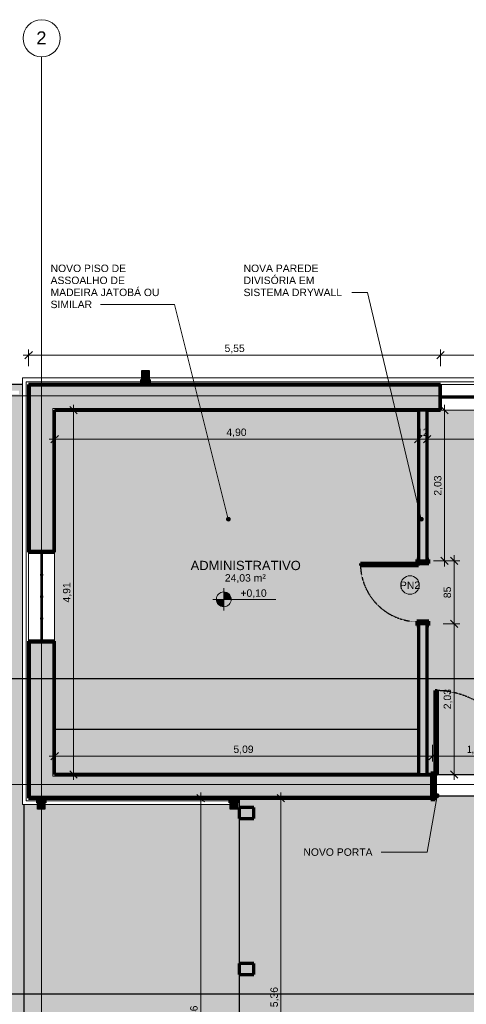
# Model space of a CAD drawing. Header units: millimetres. Extents: x -34108 to 9838, y -21919 to 4394.
# Tile 16 of 36: x -22102 to -16085, y -8870 to 4394. Entities that reach past the tile are written whole.
import ezdxf

# ---------------------------------------------------------------- set-up
doc = ezdxf.new("R2010")
doc.units = ezdxf.units.MM
doc.linetypes.add('_Tracejado pequeno', pattern=[2.25, 1.5, -0.75])
doc.linetypes.add('_Traço - ponto', pattern=[16, 12, -2, 0, -2])
for name, color, linetype, lineweight in [('A-ANNO-DIMS', 211, 'Continuous', 9), ('A-ANNO-DIMS-50', 211, 'Continuous', 9), ('A-AREA-IDEN', 2, 'Continuous', 9), ('A-DOOR', 31, 'Continuous', 18), ('A-DOOR-FRAM', 31, 'Continuous', 25), ('A-DOOR-HDLN', 31, '_Tracejado pequeno', 18), ('A-DOOR-IDEN', 31, 'Continuous', 9), ('A-FLOR', 192, 'Continuous', 18), ('A-FLOR-PATT', 8, 'Continuous', 25), ('A-GENM', 13, 'Continuous', 18), ('A-GLAZ', 151, 'Continuous', 18), ('A-WALL', 113, 'Continuous', 18), ('A-WALL-PATT', 111, 'Continuous', 70), ('G-ANNO-DIMS', 111, 'Continuous', 9), ('G-ANNO-SYMB', 111, 'Continuous', 9), ('G-ANNO-TEXT', 231, 'Continuous', 9), ('I-WALL', 2, 'Continuous', 25), ('S-COLS', 52, 'Continuous', 25), ('S-GRID', 1, 'Continuous', 9), ('S-GRID-IDEN', 1, 'Continuous', 9)]:
    doc.layers.add(name, color=color, linetype=linetype, lineweight=lineweight)
doc.styles.add('Arial_1', font='arial.ttf', dxfattribs={"height": 175})
doc.styles.add('Arial_2', font='arial.ttf', dxfattribs={"height": 125})
doc.styles.add('Arial_4', font='arial.ttf', dxfattribs={"height": 100})
doc.dimstyles.new('Diagonal_-_2_0mm_Arial', dxfattribs={"dimscale": 304.8, "dimtxt": 102.02594, "dimasz": 0.328084, "dimexe": 0.246063, "dimexo": 0.0625, "dimgap": 0.024606, "dimtad": 1, "dimlfac": 0.001, "dimrnd": 0.01, "dimzin": 0, "dimdsep": 46, "dimtxsty": 'Arial_4', "dimblk1": 'OBLIQUE', "dimblk2": 'OBLIQUE', "dimsah": 1, "dimcen": 0.09, "dimdle": 0.246063, "dimadec": 0, "dimazin": 0, "dimtfac": 1, "dimtdec": 4, "dimtix": 1, "dimtmove": 0, "dimatfit": 3, "dimfxl": 0.492126, "dimfxlon": 1, "dimtvp": 1, "dimtolj": 1, "dimtzin": 0, "dimarcsym": 2})
doc.dimstyles.new('Diagonal_-_2_0mm_Arial_1', dxfattribs={"dimscale": 304.8, "dimtxt": 102.02594, "dimasz": 0.328084, "dimexe": 0.246063, "dimexo": 0.0625, "dimgap": 0.024606, "dimtad": 1, "dimdec": 0, "dimlfac": 0.1, "dimdsep": 46, "dimtxsty": 'Arial_4', "dimblk1": 'OBLIQUE', "dimblk2": 'OBLIQUE', "dimsah": 1, "dimcen": 0.09, "dimdle": 0.246063, "dimadec": 0, "dimazin": 0, "dimtfac": 1, "dimtdec": 4, "dimtix": 1, "dimtmove": 0, "dimatfit": 3, "dimfxl": 0.492126, "dimfxlon": 1, "dimtvp": 1, "dimtolj": 1, "dimtzin": 0, "dimarcsym": 2})

# ---------------------------------------------------------------- blocks, each defined once
blk = doc.blocks.new('Janelas_J2 e J4 - J4 - 1_2 x 1_81-4330366-PLANTA TÉRREO - MANTER _ CONSTRUIR')
at = {"layer": 'A-GLAZ'}
h = blk.add_hatch(dxfattribs=at)
h.set_pattern_fill('FP_14', color=256, style=0, pattern_type=2)
h.set_pattern_definition([(315, (2778.492, -21806.115), (17.67767, 17.67767), [])])
h.paths.add_polyline_path([(-600, 10), (-600, -10), (-580, -10), (-580, 10), (-600, 10)], flags=0)
h.paths.add_polyline_path([(-305, -10), (-285, -10), (-285, 10), (-305, 10), (-305, -4)], flags=0)
h.paths.add_polyline_path([(-10, -4), (-10, -10), (10, -10), (10, -4), (-4, -4)], flags=0)
h.paths.add_polyline_path([(-10, 10), (-10, 4), (10, 4), (10, 10)], flags=0)
h.paths.add_polyline_path([(285, -10), (305, -10), (305, 10), (285, 10), (285, -4)], flags=0)
h.paths.add_polyline_path([(580, 0), (580, -10), (600, -10), (600, 10), (580, 10)], flags=0)
at = {"layer": 'A-GLAZ', "lineweight": 25}
for p, q in [((-600, 10), (-580, 10)), ((-580, 10), (-580, -10)), ((-580, -4), (-580, 4)), ((-580, 4), (-285, 4)), ((-305, -10), (-305, 10)), ((-305, 10), (-285, 10)), ((-285, 10), (-285, 4)), ((-10, 4), (-10, 10)), ((-10, 10), (10, 10)), ((10, 10), (10, 4)), ((285, 4), (285, 10)), ((285, 10), (305, 10)), ((285, 4), (580, 4)), ((305, 10), (305, -10)), ((580, -10), (580, 10)), ((580, 10), (600, 10)), ((580, 4), (580, -4)), ((-580, -10), (-600, -10)), ((-285, -4), (-580, -4)), ((-285, -10), (-305, -10)), ((-285, -4), (-285, -10)), ((-10, -10), (-10, -4)), ((10, -10), (-10, -10)), ((10, -4), (10, -10)), ((580, -4), (285, -4)), ((285, -10), (285, -4)), ((305, -10), (285, -10)), ((600, -10), (580, -10))]:
    blk.add_line(p, q, dxfattribs=at)
at = {"layer": 'A-GLAZ'}
for p, q in [((-305, 10), (-580, 10)), ((-10, 10), (-285, 10)), ((-285, 4), (285, 4)), ((-285, -4), (-285, 4)), ((285, 10), (10, 10)), ((285, 4), (285, -4)), ((580, 10), (305, 10)), ((-580, -10), (-305, -10)), ((285, -4), (-285, -4)), ((-285, -10), (-10, -10)), ((10, -10), (285, -10)), ((305, -10), (580, -10))]:
    blk.add_line(p, q, dxfattribs=at)
blk = doc.blocks.new('Janelas_J2 e J4 - J4 - 1_2 x 1_81-V4-PLANTA TÉRREO - MANTER _ CONSTRUIR')
at = {"layer": 'A-GLAZ'}
h = blk.add_hatch(dxfattribs=at)
h.set_pattern_fill('FP_15', color=256, style=0, pattern_type=2)
h.set_pattern_definition([(45, (15831.115, 93.492), (-17.67767, 17.67767), [])])
h.paths.add_polyline_path([(600, -10), (600, 10), (580, 10), (580, -10)], flags=0)
h.paths.add_polyline_path([(285, -10), (305, -10), (305, 10), (285, 10), (285, -4)], flags=0)
h.paths.add_polyline_path([(10, -10), (10, -4), (-10, -4), (-10, -10)], flags=0)
h.paths.add_polyline_path([(-285, -10), (-285, 10), (-305, 10), (-305, -10)], flags=0)
h.paths.add_polyline_path([(-600, -10), (-580, -10), (-580, 10), (-600, 10), (-600, 0)], flags=0)
h.paths.add_polyline_path([(10, 4), (10, 10), (-10, 10), (-10, 4), (4, 4)], flags=0)
at = {"layer": 'A-GLAZ', "lineweight": 25}
for p, q in [((-600, 10), (-580, 10)), ((-580, 10), (-580, -10)), ((-580, -4), (-580, 4)), ((-580, 4), (-285, 4)), ((-305, -10), (-305, 10)), ((-305, 10), (-285, 10)), ((-285, 10), (-285, 4)), ((-10, 4), (-10, 10)), ((-10, 10), (10, 10)), ((10, 10), (10, 4)), ((285, 4), (285, 10)), ((285, 10), (305, 10)), ((285, 4), (580, 4)), ((305, 10), (305, -10)), ((580, -10), (580, 10)), ((580, 10), (600, 10)), ((580, 4), (580, -4)), ((-580, -10), (-600, -10)), ((-285, -4), (-580, -4)), ((-285, -10), (-305, -10)), ((-285, -4), (-285, -10)), ((-10, -10), (-10, -4)), ((10, -10), (-10, -10)), ((10, -4), (10, -10)), ((580, -4), (285, -4)), ((285, -10), (285, -4)), ((305, -10), (285, -10)), ((600, -10), (580, -10))]:
    blk.add_line(p, q, dxfattribs=at)
at = {"layer": 'A-GLAZ'}
for p, q in [((-305, 10), (-580, 10)), ((-10, 10), (-285, 10)), ((-285, 4), (285, 4)), ((-285, -4), (-285, 4)), ((285, 10), (10, 10)), ((285, 4), (285, -4)), ((580, 10), (305, 10)), ((-580, -10), (-305, -10)), ((285, -4), (-285, -4)), ((-285, -10), (-10, -10)), ((10, -10), (285, -10)), ((305, -10), (580, -10))]:
    blk.add_line(p, q, dxfattribs=at)
blk = doc.blocks.new('PORTA - PN1 - 1_20 x 2_10 m-4023018-PLANTA TÉRREO - MANTER _ CONSTRUIR')
at = {"layer": 'A-DOOR-FRAM'}
h = blk.add_hatch(color=173, dxfattribs=at)
h.paths.add_polyline_path([(-570, 180), (-590, 180), (-590, 160), (-535, 160), (-535, 180), (-550, 180)], flags=0)
h.paths.add_polyline_path([(650, 180), (595, 180), (595, 160), (650, 160)], flags=0)
h = blk.add_hatch(color=173, dxfattribs=at)
h.paths.add_polyline_path([(-570, 160), (-570, -160), (-535, -160), (-535, 160)], flags=0)
h.paths.add_polyline_path([(595, 160), (595, -160), (630, -160), (630, 160)], flags=0)
h = blk.add_hatch(color=173, dxfattribs=at)
h.paths.add_polyline_path([(-572, -160), (-590, -160), (-590, -180), (-535, -180), (-535, -160), (-570, -160)], flags=0)
h.paths.add_polyline_path([(630, -160), (595, -160), (595, -180), (650, -180), (650, -160), (633, -160)], flags=0)
at = {"layer": 'A-DOOR', "color": 7, "lineweight": 70}
for p, q in [((565, -160), (595, -160)), ((565, -1290), (565, -160)), ((595, -180), (595, -1290)), ((595, -1290), (565, -1290))]:
    blk.add_line(p, q, dxfattribs=at)
at = {"layer": 'A-DOOR-FRAM', "color": 7, "lineweight": 70}
for p, q in [((-590, 160), (-590, 180)), ((-590, 180), (-535, 180)), ((-570, 160), (-535, 160)), ((-535, 160), (-570, 160)), ((-535, 180), (-535, 160)), ((-535, 160), (-535, -160)), ((595, 160), (595, 180)), ((595, 180), (650, 180)), ((595, -160), (595, 160)), ((595, 160), (630, 160)), ((630, 160), (595, 160)), ((650, 180), (650, 160)), ((-590, -180), (-590, -160)), ((-535, -180), (-590, -180)), ((-535, -160), (-570, -160)), ((-570, -160), (-535, -160)), ((-535, -160), (-535, -180)), ((630, -160), (595, -160)), ((595, -160), (630, -160)), ((595, -180), (595, -160)), ((650, -180), (595, -180)), ((650, -160), (650, -180))]:
    blk.add_line(p, q, dxfattribs=at)
at = {"layer": 'A-DOOR-HDLN', "color": 5, "lineweight": 25}
blk.add_arc((590, -160), 1130, 180, 270.1404, dxfattribs=at)
blk = doc.blocks.new('PORTA - PN2 - 1_00 x 2_10 m-4019980-PLANTA TÉRREO - MANTER _ CONSTRUIR')
at = {"layer": 'A-DOOR-FRAM'}
h = blk.add_hatch(color=173, dxfattribs=at)
h.paths.add_polyline_path([(-415, 60), (-360, 60), (-360, 80), (-415, 80)], flags=0)
h.paths.add_polyline_path([(420, 60), (475, 60), (475, 80), (420, 80)], flags=0)
h = blk.add_hatch(color=173, dxfattribs=at)
h.paths.add_polyline_path([(-395, -60), (-360, -60), (-360, 60), (-395, 60)], flags=0)
h.paths.add_polyline_path([(420, 60), (420, -60), (455, -60), (455, 60)], flags=0)
h = blk.add_hatch(color=173, dxfattribs=at)
h.paths.add_polyline_path([(-415, -80), (-360, -80), (-360, -60), (-415, -60)], flags=0)
h.paths.add_polyline_path([(420, -80), (475, -80), (475, -60), (420, -60)], flags=0)
at = {"layer": 'A-DOOR', "color": 7, "lineweight": 70}
for p, q in [((420, 840), (390, 840)), ((390, 840), (390, 60)), ((420, 80), (420, 840)), ((390, 60), (420, 60))]:
    blk.add_line(p, q, dxfattribs=at)
at = {"layer": 'A-DOOR-FRAM', "color": 7, "lineweight": 70}
for p, q in [((-360, 80), (-415, 80)), ((-415, 80), (-415, 60)), ((-360, 60), (-395, 60)), ((-395, 60), (-360, 60)), ((-360, 60), (-360, 80)), ((-360, -60), (-360, 60)), ((475, 80), (420, 80)), ((420, 80), (420, 60)), ((455, 60), (420, 60)), ((420, 60), (420, -60)), ((420, 60), (455, 60)), ((475, 60), (475, 80)), ((-415, -60), (-415, -80)), ((-415, -80), (-360, -80)), ((-395, -60), (-360, -60)), ((-360, -60), (-395, -60)), ((-360, -80), (-360, -60)), ((420, -60), (455, -60)), ((455, -60), (420, -60)), ((420, -60), (420, -80)), ((420, -80), (475, -80)), ((475, -80), (475, -60))]:
    blk.add_line(p, q, dxfattribs=at)
at = {"layer": 'A-DOOR-HDLN', "color": 5, "lineweight": 25}
blk.add_arc((415, 60), 780, 89.7967, 180, dxfattribs=at)
blk = doc.blocks.new('bancada de fórmica branca - bancada de fórmica branca-4060357-PLANTA TÉRREO - MANTER _ CONSTRUIR')
at = {"layer": 'A-GENM', "lineweight": 25}
blk.add_hatch(color=254, dxfattribs=at).paths.add_polyline_path([(4090, -248), (4090, 352), (-810, 352), (-810, -248), (2358, -248)], flags=0)
at = {"layer": 'A-GENM', "color": 5, "lineweight": 25}
for p, q in [((4090, 352), (-810, 352)), ((-810, -248), (4090, -248))]:
    blk.add_line(p, q, dxfattribs=at)
blk = doc.blocks.new('Generic Models 1 - Generic Models 24-4258923-PLANTA TÉRREO - MANTER _ CONSTRUIR')
at = {"layer": 'A-GENM', "lineweight": 25}
for points in [[(-20357, -368), (-20357, -333), (-20457, -333), (-20457, -368)], [(-20455, -453), (-20357, -453), (-20357, -368), (-20457, -368), (-20457, -453)], [(-20455, -516), (-20359, -516), (-20359, -455), (-20455, -455)], [(-21763, -6156), (-21763, -6095), (-21859, -6095), (-21859, -6156), (-21824, -6156)], [(-19168, -6156), (-19168, -6095), (-19264, -6095), (-19264, -6156), (-19203, -6156)], [(-21859, -6243), (-21761, -6243), (-21761, -6158), (-21861, -6158), (-21861, -6243)], [(-19264, -6243), (-19166, -6243), (-19166, -6158), (-19266, -6158), (-19266, -6243)]]:
    blk.add_hatch(color=254, dxfattribs=at).paths.add_polyline_path(points, flags=0)
h = blk.add_hatch(color=173, dxfattribs=at)
h.paths.add_polyline_path([(-20457, -518), (-20357, -518), (-20357, -453), (-20457, -453)], flags=0)
h.paths.add_polyline_path([(-20455, -516), (-20455, -455), (-20359, -455), (-20359, -516)], flags=0)
h = blk.add_hatch(color=173, dxfattribs=at)
h.paths.add_polyline_path([(-21761, -6158), (-21761, -6093), (-21861, -6093), (-21861, -6158)], flags=0)
h.paths.add_polyline_path([(-21859, -6156), (-21859, -6095), (-21763, -6095), (-21763, -6156)], flags=0)
h = blk.add_hatch(color=173, dxfattribs=at)
h.paths.add_polyline_path([(-19266, -6158), (-19166, -6158), (-19166, -6093), (-19266, -6093)], flags=0)
h.paths.add_polyline_path([(-19264, -6156), (-19264, -6095), (-19168, -6095), (-19168, -6156)], flags=0)
at = {"layer": 'A-GENM', "color": 5, "lineweight": 25}
for p, q in [((-20457, -333), (-20357, -333)), ((-20457, -368), (-20457, -333)), ((-20457, -453), (-20457, -368)), ((-20357, -368), (-20457, -368)), ((-20357, -333), (-20357, -368)), ((-20357, -368), (-20357, -453)), ((-21861, -6243), (-21861, -6158)), ((-21761, -6158), (-21761, -6243)), ((-19266, -6243), (-19266, -6158)), ((-19166, -6158), (-19166, -6243)), ((-21761, -6243), (-21861, -6243)), ((-19166, -6243), (-19266, -6243))]:
    blk.add_line(p, q, dxfattribs=at)
at = {"layer": 'A-GENM', "color": 7, "lineweight": 70}
for p, q in [((-20357, -453), (-20457, -453)), ((-20457, -453), (-20457, -518)), ((-20457, -518), (-20357, -518)), ((-20455, -516), (-20455, -455)), ((-20455, -455), (-20359, -455)), ((-20359, -516), (-20455, -516)), ((-20359, -455), (-20359, -516)), ((-20357, -518), (-20357, -453)), ((-21761, -6093), (-21861, -6093)), ((-21861, -6093), (-21861, -6158)), ((-21859, -6095), (-21763, -6095)), ((-21859, -6156), (-21859, -6095)), ((-21763, -6095), (-21763, -6156)), ((-21761, -6158), (-21761, -6093)), ((-19166, -6093), (-19266, -6093)), ((-19266, -6093), (-19266, -6158)), ((-19264, -6095), (-19168, -6095)), ((-19264, -6156), (-19264, -6095)), ((-19168, -6095), (-19168, -6156)), ((-19166, -6158), (-19166, -6093)), ((-21861, -6158), (-21761, -6158)), ((-21763, -6156), (-21859, -6156)), ((-19266, -6158), (-19166, -6158)), ((-19168, -6156), (-19264, -6156))]:
    blk.add_line(p, q, dxfattribs=at)
blk = doc.blocks.new('Embasamento - Embasamento-4325691-PLANTA TÉRREO - MANTER _ CONSTRUIR')
at = {"layer": 'A-GENM'}
for p, q in [((-22066, -433), (-22066, -6178)), ((-20457, -433), (-22066, -433)), ((-22016, -483), (-22016, -6128)), ((-20457, -483), (-22016, -483)), ((-13957, -433), (-20357, -433)), ((-13957, -483), (-20357, -483)), ((-22066, -6178), (-21861, -6178)), ((-22016, -6128), (-21861, -6128)), ((-21761, -6128), (-19266, -6128)), ((-21761, -6178), (-19266, -6178))]:
    blk.add_line(p, q, dxfattribs=at)
blk = doc.blocks.new('Grid - Head Grid-11506-PLANTA TÉRREO - MANTER _ CONSTRUIR')
at = {"layer": 'S-GRID-IDEN'}
blk.add_circle((0, 0), 5, dxfattribs=at)
blk = doc.blocks.new('DIMBLOCK16-PLANTA TÉRREO - MANTER _ CONSTRUIR')
at = {"layer": 'A-ANNO-DIMS-50'}
for p, q in [((-19813, -6093), (-19588, -6093)), ((-19663, -6093), (-19813, -6093)), ((-19663, -12028), (-19663, -6018)), ((-19813, -11953), (-19588, -11953)), ((-19663, -11953), (-19813, -11953))]:
    blk.add_line(p, q, dxfattribs=at)
at = {"layer": 'A-ANNO-DIMS-50', "lineweight": 18}
for p, q in [((-19663, -6093), (-19713, -6043)), ((-19663, -6093), (-19613, -6143)), ((-19663, -11953), (-19713, -11903)), ((-19663, -11953), (-19613, -12003))]:
    blk.add_line(p, q, dxfattribs=at)
at = {"layer": 'A-ANNO-DIMS-50', "color": 0, "insert": (-19805, -9159), "char_height": 100, "width": 325.65, "attachment_point": 1, "rotation": 90, "line_spacing_factor": 0.941778, "style": 'Arial_4'}
blk.add_mtext('5,86', dxfattribs=at)
blk = doc.blocks.new('_Oblique')
at = {"color": 0, "linetype": 'ByBlock', "lineweight": -2}
blk.add_line((-0.5, -0.5), (0.5, 0.5), dxfattribs=at)
blk = doc.blocks.new('DIMBLOCK32-PLANTA TÉRREO - MANTER _ CONSTRUIR')
at = {"layer": 'A-ANNO-DIMS-50'}
for p, q in [((-22056, -125), (-16431, -125)), ((-21981, -275), (-21981, -50)), ((-21981, -125), (-21981, -275)), ((-16431, -275), (-16431, -50)), ((-16431, -125), (-16431, -275))]:
    blk.add_line(p, q, dxfattribs=at)
at = {"layer": 'A-ANNO-DIMS-50', "lineweight": 18}
for p, q in [((-21981, -125), (-22031, -175)), ((-21981, -125), (-21931, -75)), ((-16431, -125), (-16481, -175)), ((-16431, -125), (-16381, -75))]:
    blk.add_line(p, q, dxfattribs=at)
at = {"layer": 'A-ANNO-DIMS-50', "color": 0, "insert": (-19342, 17), "char_height": 100, "width": 325.65, "attachment_point": 1, "line_spacing_factor": 0.941778, "style": 'Arial_4'}
blk.add_mtext('5,55', dxfattribs=at)
blk = doc.blocks.new('DIMBLOCK33-PLANTA TÉRREO - MANTER _ CONSTRUIR')
at = {"layer": 'A-ANNO-DIMS-50', "lineweight": 18}
for p, q in [((-16431, -125), (-16481, -175)), ((-16431, -125), (-16381, -75)), ((-15231, -125), (-15281, -175)), ((-15231, -125), (-15181, -75))]:
    blk.add_line(p, q, dxfattribs=at)
at = {"layer": 'A-ANNO-DIMS-50'}
for p, q in [((-16431, -275), (-16431, -50)), ((-16431, -125), (-15231, -125)), ((-16431, -125), (-16431, -275)), ((-15231, -275), (-15231, -50)), ((-15231, -125), (-15231, -275))]:
    blk.add_line(p, q, dxfattribs=at)
at = {"layer": 'A-ANNO-DIMS-50', "color": 0, "insert": (-15967, 17), "char_height": 100, "width": 325.65, "attachment_point": 1, "line_spacing_factor": 0.941778, "style": 'Arial_4'}
blk.add_mtext('1,20', dxfattribs=at)
blk = doc.blocks.new('DIMBLOCK75-PLANTA TÉRREO - MANTER _ CONSTRUIR')
at = {"layer": 'A-ANNO-DIMS-50'}
for p, q in [((-21631, -1106), (-21631, -1331)), ((-21631, -1256), (-21631, -1106)), ((-16731, -1106), (-16731, -1331)), ((-16731, -1256), (-16731, -1106)), ((-21706, -1256), (-16731, -1256))]:
    blk.add_line(p, q, dxfattribs=at)
at = {"layer": 'A-ANNO-DIMS-50', "lineweight": 18}
for p, q in [((-21631, -1256), (-21681, -1306)), ((-21631, -1256), (-21581, -1206)), ((-16731, -1256), (-16781, -1306)), ((-16731, -1256), (-16681, -1206))]:
    blk.add_line(p, q, dxfattribs=at)
at = {"layer": 'A-ANNO-DIMS-50', "color": 0, "insert": (-19317, -1114), "char_height": 100, "width": 325.65, "attachment_point": 1, "line_spacing_factor": 0.941778, "style": 'Arial_4'}
blk.add_mtext('4,90', dxfattribs=at)
blk = doc.blocks.new('DIMBLOCK76-PLANTA TÉRREO - MANTER _ CONSTRUIR')
at = {"layer": 'A-ANNO-DIMS-50'}
for p, q in [((-16731, -1106), (-16731, -1331)), ((-16731, -1256), (-16731, -1106)), ((-16611, -1106), (-16611, -1331)), ((-16611, -1256), (-16611, -1106)), ((-16731, -1256), (-16611, -1256))]:
    blk.add_line(p, q, dxfattribs=at)
at = {"layer": 'A-ANNO-DIMS-50', "lineweight": 18}
for p, q in [((-16731, -1256), (-16781, -1306)), ((-16731, -1256), (-16681, -1206)), ((-16611, -1256), (-16661, -1306)), ((-16611, -1256), (-16561, -1206))]:
    blk.add_line(p, q, dxfattribs=at)
at = {"layer": 'A-ANNO-DIMS-50', "color": 0, "insert": (-16749, -1114), "char_height": 100, "width": 186.09, "attachment_point": 1, "line_spacing_factor": 0.941778, "style": 'Arial_4'}
blk.add_mtext('12', dxfattribs=at)
blk = doc.blocks.new('DIMBLOCK77-PLANTA TÉRREO - MANTER _ CONSTRUIR')
at = {"layer": 'A-ANNO-DIMS-50'}
for p, q in [((-16611, -1106), (-16611, -1331)), ((-16611, -1256), (-16611, -1106)), ((-10351, -1106), (-10351, -1331)), ((-10351, -1256), (-10351, -1106)), ((-16611, -1256), (-10276, -1256))]:
    blk.add_line(p, q, dxfattribs=at)
at = {"layer": 'A-ANNO-DIMS-50', "lineweight": 18}
for p, q in [((-16611, -1256), (-16661, -1306)), ((-16611, -1256), (-16561, -1206)), ((-10351, -1256), (-10401, -1306)), ((-10351, -1256), (-10301, -1206))]:
    blk.add_line(p, q, dxfattribs=at)
at = {"layer": 'A-ANNO-DIMS-50', "color": 0, "insert": (-13617, -1114), "char_height": 100, "width": 325.65, "attachment_point": 1, "line_spacing_factor": 0.941778, "style": 'Arial_4'}
blk.add_mtext('6,26', dxfattribs=at)
blk = doc.blocks.new('DIMBLOCK78-PLANTA TÉRREO - MANTER _ CONSTRUIR')
at = {"layer": 'A-ANNO-DIMS-50'}
for p, q in [((-21377, -5848), (-21377, -793)), ((-21527, -868), (-21302, -868)), ((-21377, -868), (-21527, -868)), ((-21527, -5773), (-21302, -5773)), ((-21377, -5773), (-21527, -5773))]:
    blk.add_line(p, q, dxfattribs=at)
at = {"layer": 'A-ANNO-DIMS-50', "lineweight": 18}
for p, q in [((-21377, -868), (-21427, -818)), ((-21377, -868), (-21327, -918)), ((-21377, -5773), (-21427, -5723)), ((-21377, -5773), (-21327, -5823))]:
    blk.add_line(p, q, dxfattribs=at)
at = {"layer": 'A-ANNO-DIMS-50', "color": 0, "insert": (-21519, -3457), "char_height": 100, "width": 325.65, "attachment_point": 1, "rotation": 90, "line_spacing_factor": 0.941778, "style": 'Arial_4'}
blk.add_mtext('4,91', dxfattribs=at)
blk = doc.blocks.new('DIMBLOCK109-PLANTA TÉRREO - MANTER _ CONSTRUIR')
at = {"layer": 'A-ANNO-DIMS-50'}
for p, q in [((-18732, -6093), (-18507, -6093)), ((-18582, -6093), (-18732, -6093)), ((-18582, -11453), (-18582, -6018)), ((-18732, -11453), (-18507, -11453)), ((-18582, -11453), (-18732, -11453))]:
    blk.add_line(p, q, dxfattribs=at)
at = {"layer": 'A-ANNO-DIMS-50', "lineweight": 18}
for p, q in [((-18582, -6093), (-18632, -6043)), ((-18582, -6093), (-18532, -6143)), ((-18582, -11453), (-18632, -11403)), ((-18582, -11453), (-18532, -11503))]:
    blk.add_line(p, q, dxfattribs=at)
at = {"layer": 'A-ANNO-DIMS-50', "color": 0, "insert": (-18724, -8909), "char_height": 100, "width": 325.65, "attachment_point": 1, "rotation": 90, "line_spacing_factor": 0.941778, "style": 'Arial_4'}
blk.add_mtext('5,36', dxfattribs=at)
blk = doc.blocks.new('DIMBLOCK119-PLANTA TÉRREO - MANTER _ CONSTRUIR')
at = {"layer": 'A-ANNO-DIMS-50'}
for p, q in [((-16378, -2971), (-16378, -793)), ((-16528, -868), (-16303, -868)), ((-16378, -868), (-16528, -868)), ((-16528, -2896), (-16303, -2896)), ((-16378, -2896), (-16528, -2896))]:
    blk.add_line(p, q, dxfattribs=at)
at = {"layer": 'A-ANNO-DIMS-50', "lineweight": 18}
for p, q in [((-16378, -868), (-16428, -818)), ((-16378, -868), (-16328, -918)), ((-16378, -2896), (-16428, -2846)), ((-16378, -2896), (-16328, -2946))]:
    blk.add_line(p, q, dxfattribs=at)
at = {"layer": 'A-ANNO-DIMS-50', "color": 0, "insert": (-16520, -2018), "char_height": 100, "width": 325.65, "attachment_point": 1, "rotation": 90, "line_spacing_factor": 0.941778, "style": 'Arial_4'}
blk.add_mtext('2,03', dxfattribs=at)
blk = doc.blocks.new('DIMBLOCK120-PLANTA TÉRREO - MANTER _ CONSTRUIR')
at = {"layer": 'A-ANNO-DIMS-50', "lineweight": 18}
for p, q in [((-16248, -3746), (-16298, -3696)), ((-16248, -3746), (-16198, -3796)), ((-16248, -5773), (-16298, -5723)), ((-16248, -5773), (-16198, -5823))]:
    blk.add_line(p, q, dxfattribs=at)
at = {"layer": 'A-ANNO-DIMS-50'}
for p, q in [((-16398, -3746), (-16173, -3746)), ((-16248, -3746), (-16398, -3746)), ((-16248, -5848), (-16248, -3746)), ((-16398, -5773), (-16173, -5773)), ((-16248, -5773), (-16398, -5773))]:
    blk.add_line(p, q, dxfattribs=at)
at = {"layer": 'A-ANNO-DIMS-50', "color": 0, "insert": (-16390, -4895), "char_height": 100, "width": 325.65, "attachment_point": 1, "rotation": 90, "line_spacing_factor": 0.941778, "style": 'Arial_4'}
blk.add_mtext('2,03', dxfattribs=at)
blk = doc.blocks.new('DIMBLOCK121-PLANTA TÉRREO - MANTER _ CONSTRUIR')
at = {"layer": 'A-ANNO-DIMS-50'}
for p, q in [((-16398, -2896), (-16173, -2896)), ((-16248, -2896), (-16398, -2896)), ((-16248, -3746), (-16248, -2821)), ((-16398, -3746), (-16173, -3746)), ((-16248, -3746), (-16398, -3746))]:
    blk.add_line(p, q, dxfattribs=at)
at = {"layer": 'A-ANNO-DIMS-50', "lineweight": 18}
for p, q in [((-16248, -2896), (-16298, -2846)), ((-16248, -2896), (-16198, -2946)), ((-16248, -3746), (-16298, -3696)), ((-16248, -3746), (-16198, -3796))]:
    blk.add_line(p, q, dxfattribs=at)
at = {"layer": 'A-ANNO-DIMS-50', "color": 0, "insert": (-16390, -3399), "char_height": 100, "width": 186.09, "attachment_point": 1, "rotation": 90, "line_spacing_factor": 0.941778, "style": 'Arial_4'}
blk.add_mtext('85', dxfattribs=at)
blk = doc.blocks.new('DIMBLOCK122-PLANTA TÉRREO - MANTER _ CONSTRUIR')
at = {"layer": 'A-ANNO-DIMS-50'}
for p, q in [((-21631, -5376), (-21631, -5601)), ((-21631, -5526), (-21631, -5376)), ((-16541, -5376), (-16541, -5601)), ((-16541, -5526), (-16541, -5376)), ((-21706, -5526), (-16541, -5526))]:
    blk.add_line(p, q, dxfattribs=at)
at = {"layer": 'A-ANNO-DIMS-50', "lineweight": 18}
for p, q in [((-21631, -5526), (-21681, -5576)), ((-21631, -5526), (-21581, -5476)), ((-16541, -5526), (-16591, -5576)), ((-16541, -5526), (-16491, -5476))]:
    blk.add_line(p, q, dxfattribs=at)
at = {"layer": 'A-ANNO-DIMS-50', "color": 0, "insert": (-19222, -5384), "char_height": 100, "width": 325.65, "attachment_point": 1, "line_spacing_factor": 0.941778, "style": 'Arial_4'}
blk.add_mtext('5,09', dxfattribs=at)
blk = doc.blocks.new('DIMBLOCK123-PLANTA TÉRREO - MANTER _ CONSTRUIR')
at = {"layer": 'A-ANNO-DIMS-50'}
for p, q in [((-16541, -5376), (-16541, -5601)), ((-16541, -5526), (-16541, -5376)), ((-15341, -5376), (-15341, -5601)), ((-15341, -5526), (-15341, -5376)), ((-16541, -5526), (-15341, -5526))]:
    blk.add_line(p, q, dxfattribs=at)
at = {"layer": 'A-ANNO-DIMS-50', "lineweight": 18}
for p, q in [((-16541, -5526), (-16591, -5576)), ((-16541, -5526), (-16491, -5476)), ((-15341, -5526), (-15391, -5576)), ((-15341, -5526), (-15291, -5476))]:
    blk.add_line(p, q, dxfattribs=at)
at = {"layer": 'A-ANNO-DIMS-50', "color": 0, "insert": (-16077, -5384), "char_height": 100, "width": 325.65, "attachment_point": 1, "line_spacing_factor": 0.941778, "style": 'Arial_4'}
blk.add_mtext('1,20', dxfattribs=at)
blk = doc.blocks.new('Spot Elevations - Spot elevation - Planta-10655-PLANTA TÉRREO - MANTER _ CONSTRUIR')
at = {"layer": 'G-ANNO-DIMS'}
h = blk.add_hatch(color=256, dxfattribs=at)
edge = h.paths.add_edge_path(flags=0)
edge.add_line((0, 0), (-2, 0))
edge.add_arc((0, 0), 2, 90, 180, ccw=False)
edge.add_line((0, 2), (0, 0))
h = blk.add_hatch(color=256, dxfattribs=at)
edge = h.paths.add_edge_path(flags=0)
edge.add_line((0, 0), (2, 0))
edge.add_arc((0, 0), 2, 270, 360, ccw=False)
edge.add_line((0, -2), (0, 0))
for p, q in [((0, -3), (0, 3)), ((-3, 0), (14, 0))]:
    blk.add_line(p, q, dxfattribs=at)
blk.add_circle((0, 0), 2, dxfattribs=at)
blk = doc.blocks.new('TAG-Porta - Ref_ Porta-2416850-PLANTA TÉRREO - MANTER _ CONSTRUIR')
at = {"layer": 'A-DOOR-IDEN'}
blk.add_circle((0, 0), 2.5, dxfattribs=at)

msp = doc.modelspace()

# ---------------------------------------------------------------- hatches: boundary and pattern name
at = {"layer": 'A-FLOR-PATT'}
h = msp.add_hatch(color=254, dxfattribs=at)
h.paths.add_polyline_path([(-22041.115, -11868.492), (-22041.456, -6178.492), (-22066.115, -6178.492), (-22066.115, -518.492), (-24565.802, -518.492), (-24565.802, -603.492), (-22110.904, -603.492), (-22110.904, -653.492), (-24565.802, -653.492), (-24565.802, -2148.292), (-24368.202, -2148.292), (-24368.202, -2648.292), (-24565.802, -2648.292), (-24565.802, -4435.992), (-24368.202, -4435.992), (-24368.202, -4935.992), (-24565.802, -4935.992), (-24565.802, -6093.492), (-30065.802, -6093.492), (-30065.802, -11868.492), (-28977.327, -11868.492), (-28977.327, -11803.492), (-28877.327, -11803.492), (-28877.327, -11868.492), (-26977.327, -11868.492), (-26977.327, -11803.492), (-26877.327, -11803.492), (-26877.327, -11868.492), (-22377.327, -11868.492), (-22377.327, -11803.492), (-22277.327, -11803.492), (-22277.327, -11868.492), (-22075.558, -11868.492)], flags=0)
h.paths.add_polyline_path([(-29998.302, -11858.492), (-30030.802, -11858.492), (-30030.802, -6218.492), (-29980.802, -6218.492), (-29981.376, -11858.492), (-29995.196, -11858.492)], flags=0)
h.paths.add_polyline_path([(-25065.802, -8468.492), (-25065.802, -8318.492), (-24865.802, -8318.492), (-24865.802, -8468.492)], flags=0)
h.paths.add_polyline_path([(-29848.768, -8468.492), (-29965.221, -8468.492), (-29965.221, -8318.492), (-29765.221, -8318.492), (-29765.221, -8468.492)], flags=0)
h.paths.add_polyline_path([(-25065.802, -6368.492), (-25065.802, -6218.492), (-24865.802, -6218.492), (-24865.802, -6368.492)], flags=0)
h.paths.add_polyline_path([(-29765.221, -6368.492), (-29965.221, -6368.492), (-29965.221, -6218.492), (-29765.221, -6218.492), (-29765.221, -6346.302)], flags=0)
h = msp.add_hatch(color=254, dxfattribs=at)
h.paths.add_polyline_path([(-10351.115, -5773.492), (-10351.115, -868.492), (-16611.115, -868.492), (-16611.115, -2875.992), (-16591.115, -2875.992), (-16591.115, -2930.992), (-16751.115, -2930.992), (-16751.115, -2875.992), (-16731.115, -2875.992), (-16731.115, -868.492), (-21631.115, -868.492), (-21631.115, -5168.492), (-16731.115, -5168.492), (-16731.115, -3765.992), (-16751.115, -3765.992), (-16751.115, -3710.992), (-16591.115, -3710.992), (-16591.115, -3765.992), (-16611.115, -3765.992), (-16611.115, -5773.492), (-16561.115, -5773.492), (-16561.115, -5753.492), (-16506.115, -5753.492), (-16506.115, -5773.492), (-15376.115, -5773.492), (-15376.115, -5753.492), (-15321.115, -5753.492), (-15321.115, -5773.492), (-10655.792, -5773.492)], flags=0)
h.paths.add_polyline_path([(-16731.115, -5773.492), (-16731.115, -5768.492), (-21631.115, -5768.492), (-21631.115, -5773.492), (-18463.104, -5773.492)], flags=0)
msp.add_hatch(color=254, dxfattribs=at).paths.add_polyline_path([(-22041.115, -11868.492), (-19231.115, -11868.492), (-19231.115, -11578.267), (-19246.115, -11578.267), (-19246.115, -11478.267), (-19231.115, -11478.267), (-19231.115, -11453.492), (-19145.802, -11453.492), (-19145.802, -6093.492), (-19166.278, -6093.492), (-19166.278, -6243.492), (-19266.278, -6243.492), (-19266.278, -6178.492), (-21761.278, -6178.492), (-21761.278, -6243.492), (-21861.278, -6243.492), (-21861.278, -6178.492), (-22041.115, -6178.492), (-22041.115, -11529.549)], flags=0)
h = msp.add_hatch(color=254, dxfattribs=at)
h.paths.add_polyline_path([(-15366.115, -11978.492), (-15366.115, -11953.492), (-13061.115, -11953.492), (-13061.115, -11453.492), (-12768.45, -11453.492), (-12768.45, -6593.492), (-13061.115, -6593.492), (-13061.115, -6093.492), (-15321.115, -6093.492), (-15321.115, -6113.492), (-15376.115, -6113.492), (-15376.115, -6068.492), (-16506.115, -6068.492), (-16506.115, -6113.492), (-16561.115, -6113.492), (-16561.115, -6093.492), (-19145.802, -6093.949), (-19145.802, -6218.492), (-18945.802, -6218.492), (-18945.802, -6368.492), (-19145.802, -6368.492), (-19145.802, -8318.492), (-18945.802, -8318.492), (-18945.802, -8468.492), (-19145.802, -8468.492), (-19145.802, -11453.492), (-18846.115, -11453.492), (-18846.115, -11953.492), (-16526.115, -11953.492), (-16526.115, -11978.492), (-15860.667, -11978.492)], flags=0)
h.paths.add_polyline_path([(-12943.124, -11448.937), (-12985.802, -11448.937), (-12985.802, -10217.324), (-12790.802, -10217.324), (-12790.802, -10267.324), (-12935.802, -10267.324), (-12935.802, -11448.937), (-12939.151, -11448.937)], flags=0)
h.paths.add_polyline_path([(-12978.48, -7948.441), (-12985.802, -7948.441), (-12985.802, -6605.985), (-12935.802, -6605.985), (-12935.802, -7898.441), (-12795.802, -7898.441), (-12795.802, -7948.441)], flags=0)
at = {"layer": 'A-WALL-PATT'}
h = msp.add_hatch(color=256, dxfattribs=at)
h.paths.add_polyline_path([(-21716.151, -6068.492), (-21656.115, -6068.492), (-21656.115, -4003.492), (-21956.115, -4003.492), (-21956.115, -6068.492)], flags=0)
h.paths.add_polyline_path([(-21656.115, -2753.492), (-21656.115, -543.492), (-21956.115, -543.492), (-21956.115, -2753.492), (-21806.115, -2753.492)], flags=0)
h = msp.add_hatch(color=256, dxfattribs=at)
h.paths.add_polyline_path([(-10351.115, -843.492), (-10326.115, -843.492), (-10326.115, -543.492), (-11546.115, -543.492), (-11546.115, -843.492), (-10655.792, -843.492)], flags=0)
h.paths.add_polyline_path([(-12796.115, -843.492), (-12796.115, -543.492), (-15206.115, -543.492), (-15206.115, -843.492), (-13258.229, -843.492)], flags=0)
h.paths.add_polyline_path([(-16456.115, -843.492), (-16456.115, -543.492), (-21656.115, -543.492), (-21656.115, -843.492), (-18463.104, -843.492)], flags=0)
at = {"layer": 'A-WALL-PATT', "lineweight": 18}
h = msp.add_hatch(color=171, dxfattribs=at)
h.paths.add_polyline_path([(-16611.115, -5773.492), (-16611.115, -3745.992), (-16731.115, -3745.992), (-16731.115, -5773.492)], flags=0)
h.paths.add_polyline_path([(-16611.115, -2895.992), (-16611.115, -868.492), (-16731.115, -868.492), (-16731.115, -2895.992)], flags=0)
at = {"layer": 'A-WALL-PATT'}
msp.add_hatch(color=256, dxfattribs=at).paths.add_polyline_path([(-18846.115, -6068.492), (-18846.115, -5798.492), (-21656.115, -5798.492), (-21656.115, -6068.492), (-21065.542, -6068.492)], flags=0)
h = msp.add_hatch(color=256, dxfattribs=at)
h.paths.add_polyline_path([(-13258.229, -6068.492), (-13036.115, -6068.492), (-13036.115, -5798.492), (-15316.115, -5798.492), (-15316.115, -6068.492)], flags=0)
h.paths.add_polyline_path([(-16566.115, -6068.492), (-16566.115, -5798.492), (-18846.115, -5798.492), (-18846.115, -6068.492), (-18463.104, -6068.492)], flags=0)
at = {"layer": 'G-ANNO-TEXT'}
h = msp.add_hatch(color=250, dxfattribs=at)
edge = h.paths.add_edge_path(flags=0)
edge.add_arc((-19291.157, -2335.673), 25, 0, 360)
h = msp.add_hatch(color=250, dxfattribs=at)
edge = h.paths.add_edge_path(flags=0)
edge.add_arc((-16691.157, -2335.673), 25, 0, 360)
h = msp.add_hatch(color=250, dxfattribs=at)
edge = h.paths.add_edge_path(flags=0)
edge.add_arc((-16478.744, -6059.63), 25, 0, 360)
at = {"layer": 'S-COLS'}
for points in [[(-18945.802, -6368.492), (-18945.802, -6218.492), (-19145.802, -6218.492), (-19145.802, -6368.492)], [(-18945.802, -8468.492), (-18945.802, -8318.492), (-19145.802, -8318.492), (-19145.802, -8468.492)]]:
    msp.add_hatch(color=173, dxfattribs=at).paths.add_polyline_path(points, flags=0)

# ---------------------------------------------------------------- linework, layer by layer
at = {"layer": 'A-FLOR', "color": 5, "lineweight": 25}
for p, q in [((-22066.115, -518.492), (-24565.802, -518.492)), ((-16506.115, -5773.492), (-15376.115, -5773.492)), ((-19145.802, -6093.492), (-19145.802, -6218.492)), ((-15376.115, -6068.492), (-16506.115, -6068.492)), ((-22041.115, -11868.492), (-22041.115, -6178.492)), ((-19145.802, -6368.492), (-19145.802, -8318.492)), ((-19145.802, -8468.492), (-19145.802, -11453.492))]:
    msp.add_line(p, q, dxfattribs=at)
at = {"layer": 'A-WALL', "lineweight": 70}
for p, q in [((-21981.115, -518.492), (-21981.115, -2778.492)), ((-16431.115, -518.492), (-21981.115, -518.492)), ((-16431.115, -868.492), (-16431.115, -518.492)), ((-21631.115, -2778.492), (-21631.115, -868.492)), ((-21631.115, -868.492), (-16731.115, -868.492)), ((-16611.115, -868.492), (-16431.115, -868.492)), ((-21981.115, -2778.492), (-21631.115, -2778.492)), ((-21631.115, -3978.492), (-21981.115, -3978.492)), ((-21981.115, -3978.492), (-21981.115, -6093.492)), ((-21631.115, -5773.492), (-21631.115, -3978.492)), ((-16731.115, -5773.492), (-21631.115, -5773.492)), ((-16541.115, -5773.492), (-16611.115, -5773.492)), ((-16541.115, -6093.492), (-16541.115, -5773.492)), ((-21981.115, -6093.492), (-16541.115, -6093.492))]:
    msp.add_line(p, q, dxfattribs=at)
at = {"layer": 'A-WALL'}
for p, q in [((-21978.615, -520.992), (-21978.615, -2775.992)), ((-16433.615, -520.992), (-21978.615, -520.992)), ((-16433.615, -865.992), (-16433.615, -520.992)), ((-16431.115, -518.492), (-15231.115, -518.492)), ((-21956.115, -543.492), (-21956.115, -2753.492)), ((-16456.115, -543.492), (-21956.115, -543.492)), ((-16456.115, -843.492), (-16456.115, -543.492)), ((-21656.115, -2753.492), (-21656.115, -843.492)), ((-21656.115, -843.492), (-16456.115, -843.492)), ((-21633.615, -2775.992), (-21633.615, -865.992)), ((-21633.615, -865.992), (-16433.615, -865.992)), ((-15231.115, -868.492), (-16431.115, -868.492)), ((-21981.115, -3978.492), (-21981.115, -2778.492)), ((-21978.615, -2775.992), (-21633.615, -2775.992)), ((-21956.115, -2753.492), (-21656.115, -2753.492)), ((-21631.115, -2778.492), (-21631.115, -3978.492)), ((-21633.615, -3980.992), (-21978.615, -3980.992)), ((-21978.615, -3980.992), (-21978.615, -6090.992)), ((-21956.115, -4003.492), (-21956.115, -6068.492)), ((-21656.115, -4003.492), (-21956.115, -4003.492)), ((-21656.115, -5798.492), (-21656.115, -4003.492)), ((-21633.615, -5775.992), (-21633.615, -3980.992)), ((-21656.115, -5798.492), (-16566.115, -5798.492)), ((-21633.615, -5775.992), (-16543.615, -5775.992)), ((-16566.115, -6068.492), (-16566.115, -5798.492)), ((-16543.615, -6090.992), (-16543.615, -5775.992)), ((-21978.615, -6090.992), (-16543.615, -6090.992)), ((-21956.115, -6068.492), (-16566.115, -6068.492))]:
    msp.add_line(p, q, dxfattribs=at)
at = {"layer": 'G-ANNO-DIMS'}
for p, q in [((-19336.491, -3415.047), (-19351.655, -3415.047)), ((-19336.491, -3369.552), (-19336.491, -3415.047))]:
    msp.add_line(p, q, dxfattribs=at)
at = {"layer": 'G-ANNO-SYMB', "lineweight": 25}
for p, q in [((6318.961, -4486.257), (-33308.227, -4486.257)), ((6430.214, -8732.566), (-33917.121, -8732.566))]:
    msp.add_line(p, q, dxfattribs=at)
at = {"layer": 'G-ANNO-TEXT', "color": 250}
for p, q in [((-17416.556, 720.423), (-17628.005, 720.423)), ((-16691.157, -2335.673), (-17416.556, 720.423)), ((-20016.556, 558.366), (-21015.141, 558.366)), ((-19291.157, -2335.673), (-20016.556, 558.366)), ((-16478.744, -6059.63), (-16610.645, -6819.569)), ((-16610.645, -6819.569), (-17232.198, -6819.569))]:
    msp.add_line(p, q, dxfattribs=at)
for centre in [(-19291.157, -2335.673), (-16691.157, -2335.673), (-16478.744, -6059.63)]:
    msp.add_circle(centre, 25, dxfattribs=at)
at = {"layer": 'I-WALL', "color": 7, "lineweight": 70}
for p, q in [((-16731.115, -868.492), (-16731.115, -2895.992)), ((-16611.115, -868.492), (-16731.115, -868.492)), ((-16611.115, -2895.992), (-16611.115, -868.492)), ((-16731.115, -2895.992), (-16611.115, -2895.992)), ((-16731.115, -3745.992), (-16731.115, -5773.492)), ((-16611.115, -3745.992), (-16731.115, -3745.992)), ((-16611.115, -5773.492), (-16611.115, -3745.992)), ((-16731.115, -5773.492), (-16611.115, -5773.492))]:
    msp.add_line(p, q, dxfattribs=at)
at = {"layer": 'S-COLS', "color": 7, "lineweight": 70}
for p, q in [((-18945.802, -6218.492), (-19145.802, -6218.492)), ((-19145.802, -6218.492), (-19145.802, -6368.492)), ((-18945.802, -6368.492), (-18945.802, -6218.492)), ((-19145.802, -6368.492), (-18945.802, -6368.492)), ((-18945.802, -8318.492), (-19145.802, -8318.492)), ((-19145.802, -8318.492), (-19145.802, -8468.492)), ((-18945.802, -8468.492), (-18945.802, -8318.492)), ((-19145.802, -8468.492), (-18945.802, -8468.492))]:
    msp.add_line(p, q, dxfattribs=at)
at = {"layer": 'S-GRID', "linetype": '_Traço - ponto'}
for p, q in [((-21806.115, 3893.814), (-21806.115, -21426.217)), ((6504.181, -673.492), (-33608.19, -673.492)), ((6504.181, -5908.492), (-33608.19, -5908.492))]:
    msp.add_line(p, q, dxfattribs=at)

# ---------------------------------------------------------------- block references
at = {"layer": 'A-DOOR', "color": 5, "lineweight": 25}
for name, p, rotation in [('PORTA - PN2 - 1_00 x 2_10 m-4019980-PLANTA TÉRREO - MANTER _ CONSTRUIR', (-16671.115, -3350.992), 89.9999999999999), ('PORTA - PN1 - 1_20 x 2_10 m-4023018-PLANTA TÉRREO - MANTER _ CONSTRUIR', (-15911.115, -5933.492), 180)]:
    msp.add_blockref(name, p, dxfattribs=dict(at, rotation=rotation))
at = {"layer": 'A-DOOR-IDEN', "xscale": 49.99999999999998, "yscale": 49.99999999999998, "zscale": 49.99999999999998}
msp.add_blockref('TAG-Porta - Ref_ Porta-2416850-PLANTA TÉRREO - MANTER _ CONSTRUIR', (-16843.476, -3222.113), dxfattribs=at)
at = {"layer": 'A-GENM', "color": 5, "lineweight": 25}
for name, p in [('Generic Models 1 - Generic Models 24-4258923-PLANTA TÉRREO - MANTER _ CONSTRUIR', (0, 0)), ('bancada de fórmica branca - bancada de fórmica branca-4060357-PLANTA TÉRREO - MANTER _ CONSTRUIR', (-20821.118, -5520.469))]:
    msp.add_blockref(name, p, dxfattribs=at)
at = {"layer": 'A-GENM'}
msp.add_blockref('Embasamento - Embasamento-4325691-PLANTA TÉRREO - MANTER _ CONSTRUIR', (0, 0), dxfattribs=at)
at = {"layer": 'A-GLAZ'}
msp.add_blockref('Janelas_J2 e J4 - J4 - 1_2 x 1_81-V4-PLANTA TÉRREO - MANTER _ CONSTRUIR', (-15831.115, -693.492), dxfattribs=at)
at = {"layer": 'A-GLAZ', "rotation": 89.99999999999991}
msp.add_blockref('Janelas_J2 e J4 - J4 - 1_2 x 1_81-4330366-PLANTA TÉRREO - MANTER _ CONSTRUIR', (-21806.115, -3378.492), dxfattribs=at)
at = {"layer": 'G-ANNO-DIMS', "extrusion": (0, 0, -1), "xscale": 49.99999999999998, "yscale": 49.99999999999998, "zscale": 49.99999999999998, "rotation": 180}
msp.add_blockref('Spot Elevations - Spot elevation - Planta-10655-PLANTA TÉRREO - MANTER _ CONSTRUIR', (19351.655, -3415.047), dxfattribs=at)
at = {"layer": 'S-GRID-IDEN', "xscale": 49.99999999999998, "yscale": 49.99999999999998, "zscale": 49.99999999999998, "rotation": 180}
msp.add_blockref('Grid - Head Grid-11506-PLANTA TÉRREO - MANTER _ CONSTRUIR', (-21806.115, 4143.814), dxfattribs=at)

# ---------------------------------------------------------------- texts
at = {"layer": 'A-AREA-IDEN', "attachment_point": 1}
for s, insert, char_height, width, style in [('ADMINISTRATIVO', (-19798.839, -2895.929), 125, 1799.78844, 'Arial_2'), ('24,03 m²', (-19337.339, -3075.977), 100, 681.43437, 'Arial_4')]:
    msp.add_mtext(s, dxfattribs=dict(at, insert=insert, char_height=char_height, width=width, style=style))
at = {"layer": 'A-DOOR-IDEN', "insert": (-16979.2, -3174.767), "char_height": 100, "width": 336.70875, "attachment_point": 1, "style": 'Arial_4'}
msp.add_mtext('PN2', dxfattribs=at)
at = {"layer": 'G-ANNO-DIMS', "insert": (-19127.643, -3280.515), "char_height": 100, "width": 422.3698, "attachment_point": 1, "line_spacing_factor": 0.941778, "style": 'Arial_4'}
msp.add_mtext('+0,10', dxfattribs=at)
at = {"layer": 'G-ANNO-TEXT', "color": 7, "char_height": 100, "attachment_point": 1, "style": 'Arial_4'}
for s, insert, width in [('NOVO PISO DE ', (-21685.595, 1094.538), 1302.74219), ('NOVA PAREDE ', (-19085.595, 1094.538), 1298.73375), ('ASSOALHO DE ', (-21685.595, 932.481), 1286.70844), ('DIVISÓRIA EM ', (-19085.595, 932.481), 1226.58188), ('MADEIRA JATOBÁ OU ', (-21685.595, 770.423), 1859.915), ('SISTEMA DRYWALL', (-19085.595, 770.423), 1643.45937), ('SIMILAR', (-21685.595, 608.366), 689.45125), ('NOVO PORTA', (-18279.683, -6769.569), 1146.41313)]:
    msp.add_mtext(s, dxfattribs=dict(at, insert=insert, width=width))
at = {"layer": 'S-GRID-IDEN', "insert": (-21877.304, 4235.765), "char_height": 175, "width": 168.35437, "attachment_point": 1, "style": 'Arial_1'}
msp.add_mtext('2', dxfattribs=at)

# ---------------------------------------------------------------- dimensions: what is measured, and where the dimension line sits
at = {"layer": 'A-ANNO-DIMS'}
for base, p1, p2, dimstyle, override, picture, middle in [((-16431.115, -124.841), (-21981.115, -274.841), (-16431.115, -274.841), 'Diagonal_-_2_0mm_Arial', {"dimpost": '<>', "dimfxl": 5550}, 'DIMBLOCK32-PLANTA TÉRREO - MANTER _ CONSTRUIR', (-19206.115, -66.489)), ((-15231.115, -124.841), (-16431.115, -274.841), (-15231.115, -274.841), 'Diagonal_-_2_0mm_Arial', {"dimpost": '<>', "dimfxl": 1200}, 'DIMBLOCK33-PLANTA TÉRREO - MANTER _ CONSTRUIR', (-15831.115, -66.284)), ((-16731.115, -1256.407), (-21631.115, -1106.407), (-16731.115, -1106.407), 'Diagonal_-_2_0mm_Arial', {"dimpost": '<>', "dimfxl": 4900}, 'DIMBLOCK75-PLANTA TÉRREO - MANTER _ CONSTRUIR', (-19181.115, -1197.85)), ((-16611.115, -1256.407), (-16731.115, -1106.407), (-16611.115, -1106.407), 'Diagonal_-_2_0mm_Arial_1', {"dimpost": '<>', "dimfxl": 120}, 'DIMBLOCK76-PLANTA TÉRREO - MANTER _ CONSTRUIR', (-16671.115, -1198.703)), ((-10351.115, -1256.407), (-16611.115, -1106.407), (-10351.115, -1106.407), 'Diagonal_-_2_0mm_Arial', {"dimpost": '<>', "dimfxl": 6260}, 'DIMBLOCK77-PLANTA TÉRREO - MANTER _ CONSTRUIR', (-13481.115, -1197.85)), ((-16541.115, -5526.089), (-21631.115, -5376.089), (-16541.115, -5376.089), 'Diagonal_-_2_0mm_Arial', {"dimpost": '<>', "dimfxl": 5090}, 'DIMBLOCK122-PLANTA TÉRREO - MANTER _ CONSTRUIR', (-19086.115, -5467.532)), ((-15341.115, -5526.089), (-16541.115, -5376.089), (-15341.115, -5376.089), 'Diagonal_-_2_0mm_Arial', {"dimpost": '<>', "dimfxl": 1200}, 'DIMBLOCK123-PLANTA TÉRREO - MANTER _ CONSTRUIR', (-15941.115, -5467.532))]:
    dim = msp.add_linear_dim(base=base, p1=p1, p2=p2, dimstyle=dimstyle, override=override, dxfattribs=at)
    dim.commit()
    dim.dimension.update_dxf_attribs({"geometry": picture, "text_midpoint": middle})
for base, p1, p2, dimstyle, override, picture, middle in [((-21377.045690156, -868.491622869), (-21527.045690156, -5773.491622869), (-21527.045690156, -868.491622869), 'Diagonal_-_2_0mm_Arial', {"dimpost": '<>', "dimfxl": 4905}, 'DIMBLOCK78-PLANTA TÉRREO - MANTER _ CONSTRUIR', (-21435.602989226, -3320.991622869)), ((-16377.528, -868.492), (-16527.528, -2895.992), (-16527.528, -868.492), 'Diagonal_-_2_0mm_Arial', {"dimpost": '<>', "dimfxl": 2027.5}, 'DIMBLOCK119-PLANTA TÉRREO - MANTER _ CONSTRUIR', (-16436.119, -1882.242)), ((-16247.904, -2895.992), (-16397.904, -3745.992), (-16397.904, -2895.992), 'Diagonal_-_2_0mm_Arial_1', {"dimpost": '<>', "dimfxl": 850}, 'DIMBLOCK121-PLANTA TÉRREO - MANTER _ CONSTRUIR', (-16306.461, -3320.992)), ((-16247.904, -3745.992), (-16397.904, -5773.492), (-16397.904, -3745.992), 'Diagonal_-_2_0mm_Arial', {"dimpost": '<>', "dimfxl": 2027.5}, 'DIMBLOCK120-PLANTA TÉRREO - MANTER _ CONSTRUIR', (-16306.495, -4759.742)), ((-19662.51, -6093.492), (-19812.51, -11953.492), (-19812.51, -6093.492), 'Diagonal_-_2_0mm_Arial', {"dimpost": '<>', "dimfxl": 5860}, 'DIMBLOCK16-PLANTA TÉRREO - MANTER _ CONSTRUIR', (-19721.068, -9023.492)), ((-18582.309, -6093.492), (-18732.309, -11453.492), (-18732.309, -6093.492), 'Diagonal_-_2_0mm_Arial', {"dimpost": '<>', "dimfxl": 5360}, 'DIMBLOCK109-PLANTA TÉRREO - MANTER _ CONSTRUIR', (-18640.9, -8773.492))]:
    dim = msp.add_linear_dim(base=base, p1=p1, p2=p2, angle=90, dimstyle=dimstyle, override=override, dxfattribs=at)
    dim.commit()
    dim.dimension.update_dxf_attribs({"geometry": picture, "text_midpoint": middle})

doc.saveas('drawing.dxf')
